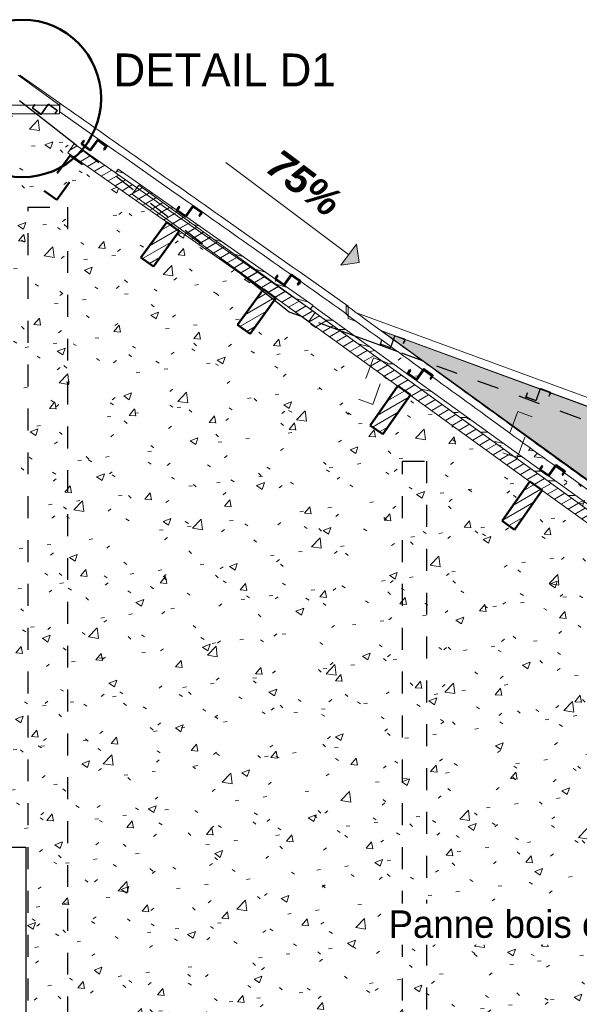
# Model space of a CAD drawing. Header units: metres. Extents: x -9.2 to 8.8, y 2.3 to 9.3.
# Tile 8 of 11: x -0.2 to 2.3, y 4.8 to 9.3. Entities that reach past the tile are written whole.
import ezdxf

# ---------------------------------------------------------------- set-up
doc = ezdxf.new("R2010")
doc.units = ezdxf.units.M
doc.linetypes.add('Tiret', pattern=[0.00635, 0.003175, -0.003175])
for name, color, linetype, lineweight in [('A-ANNO-NOTE', 131, 'Continuous', 9), ('A-DETL', 90, 'Continuous', 18), ('A-DETL-GENF', 92, 'Continuous', 18), ('A-DETL-MEDM', 33, 'Continuous', 50), ('A-ROOF', 132, 'Continuous', 18), ('A-ROOF-PATT', 132, 'Continuous', 18), ('A-WALL', 113, 'Continuous', 25), ('A-WALL-HDLN', 110, 'Tiret', 25), ('A-WALL-PATT', 111, 'Continuous', 25), ('G-ANNO-TEXT', 231, 'Continuous', 9), ('S-BEAM', 12, 'Continuous', 18), ('S-BEAM-HDLN', 1, 'Continuous', 18)]:
    doc.layers.add(name, color=color, linetype=linetype, lineweight=lineweight)
doc.styles.add('Arial_B_I', font='arialbi.ttf', dxfattribs={"height": 0.13})
doc.styles.add('Bodoni MT', font='BOD_R.TTF', dxfattribs={"height": 0.125})
doc.styles.add('Bodoni MT_B_I', font='BOD_BI.TTF', dxfattribs={"height": 0.15})
pattern_1 = [(30, (-0.18499, 4.125), (-0.0175, 0.03031089), [])]
pattern_2 = [(50, (-0.185, 4.125), (0.364365, -0.031877), [0.0381, -0.4191]), (355, (-0.185, 4.125), (-0.070485, 0.382117), [0.03048, -0.33528]), (100.451, (-0.15462, 4.122), (0.293886, 0.35023), [0.03238, -0.35618]), (46.184, (-0.185, 4.227), (0.54216, -0.084084), [0.05715, -0.62865]), (96.636, (-0.1398, 4.22), (0.474805, 0.494854), [0.04857, -0.53427]), (351.184, (-0.185, 4.227), (0.47481, 0.494846), [0.04572, -0.50292]), (21, (-0.1342, 4.201), (0.303226, -0.204528), [0.0381, -0.4191]), (326, (-0.1342, 4.201), (0.123607, 0.368379), [0.03048, -0.33528]), (71.451, (-0.10892, 4.184), (0.426833, 0.163839), [0.03238, -0.35618]), (37.5, (-0.18499, 4.125), (0.0061807, 0.1691082), [0.01676, -0.31445, 0.01676, -0.3236, -0.33655]), (37.5, (-0.18499, 4.125), (0.0061807, 0.1691082), [-0.67158, 0.01676, -0.31979]), (7.5, (-0.18499, 4.125), (0.1336414, 0.200358), [0.01676, -0.17729, 0.01676, -0.30683, -0.12827]), (7.5, (-0.18499, 4.125), (0.1336414, 0.200358), [-0.51765, 0.01676, -0.11151]), (327.5, (-0.29827, 4.125), (0.2711816, -0.0114606), [0.01676, -0.11024, 0.01676, -0.37948, -0.52578]), (327.5, (-0.29827, 4.125), (0.2711816, -0.0114606), [-0.52324, 0.01676, -0.50902]), (317.5, (-0.34907, 4.125), (0.296258, 0.050851), [0.01676, -0.14834, 0.01676, -0.24638, -0.37338]), (317.5, (-0.34907, 4.125), (0.296258, 0.050851), [-0.42824, 0.01676, -0.35662])]
pattern_3 = [(0, (-0.185, 4.125), (0, 0.889), [0.1778, -0.2667, 0.0889, -0.3556]), (0, (0.4373, 4.147), (0, 0.889), [0.1778, -0.7112]), (0, (0.3484, 4.192), (0, 0.889), [0.0889, -0.8001]), (0, (-0.1405, 4.214), (0, 0.889), [0.04445, -0.6223, 0.04445, -0.1778]), (0, (0.1706, 4.258), (0, 0.889), [0.1778, -0.2667, 0.04445, -0.40005]), (0, (-0.0516, 4.281), (0, 0.889), [0.13335, -0.75565]), (0, (0.1706, 4.303), (0, 0.889), [0.2667, -0.6223]), (0, (-0.0961, 4.325), (0, 0.889), [0.1778, -0.7112]), (0, (0.2595, 4.347), (0, 0.889), [0.4445, -0.4445]), (0, (-0.0072, 4.392), (0, 0.889), [0.0889, -0.2667, 0.1778, -0.3556]), (0, (0.6151, 4.414), (0, 0.889), [0.1778, -0.7112]), (0, (0.4373, 4.436), (0, 0.889), [0.0889, -0.8001]), (0, (0.2595, 4.458), (0, 0.889), [0.0889, -0.8001]), (0, (-0.185, 4.481), (0, 0.889), [0.1778, -0.7112]), (0, (0.2595, 4.503), (0, 0.889), [0.1778, -0.7112]), (0, (0.2595, 4.547), (0, 0.889), [0.1778, -0.1778, 0.1778, -0.3556]), (0, (0.0817, 4.592), (0, 0.889), [0.0889, -0.4445, 0.1778, -0.1778]), (0, (0.2595, 4.614), (0, 0.889), [0.2667, -0.6223]), (0, (0.2595, 4.658), (0, 0.889), [0.1778, -0.7112]), (0, (-0.0961, 4.681), (0, 0.889), [0.2667, -0.3556, 0.0889, -0.1778]), (0, (-0.0961, 4.725), (0, 0.889), [0.4445, -0.4445]), (0, (0.4373, 4.747), (0, 0.889), [0.0889, -0.8001]), (0, (0.1706, 4.77), (0, 0.889), [0.1778, -0.7112]), (0, (-0.0072, 4.792), (0, 0.889), [0.0889, -0.3556, 0.0889, -0.3556]), (0, (-0.0961, 4.814), (0, 0.889), [0.0889, -0.2667, 0.1778, -0.3556]), (0, (0.0817, 4.836), (0, 0.889), [0.0889, -0.4445, 0.0889, -0.2667]), (0, (0.2595, 4.858), (0, 0.889), [0.2667, -0.6223]), (0, (-0.0961, 4.903), (0, 0.889), [0.1778, -0.7112]), (0, (0.3484, 4.925), (0, 0.889), [0.0889, -0.8001]), (0, (0.5262, 4.947), (0, 0.889), [0.0889, -0.8001]), (14.036, (0.4373, 4.192), (0.889002, 1e-06), [0.09157, -3.574]), (14.036, (0.5262, 4.392), (0.889002, 1e-06), [0.09157, -3.574]), (14.036, (0.4373, 4.925), (0.889002, 1e-06), [0.09157, -3.574]), (14.036, (0.1706, 4.592), (0.889002, 1e-06), [0.09157, -3.574]), (14.036, (0.3484, 4.725), (0.889002, 1e-06), [0.09157, -3.574]), (14.036, (0.4373, 4.658), (0.889002, 1e-06), [0.09157, -3.574]), (14.036, (-0.0072, 4.814), (0.889002, 1e-06), [0.09157, -3.574]), (14.036, (0.3484, 4.77), (0.889002, 1e-06), [0.09157, -3.574]), (14.036, (0.5262, 4.436), (0.889002, 1e-06), [0.18313, -3.482]), (14.036, (0.4373, 4.503), (0.889002, 1e-06), [0.18313, -3.482]), (14.036, (0.4373, 4.547), (0.889002, 1e-06), [0.18313, -3.482]), (165.964, (0.1706, 4.258), (-0.889002, 1e-06), [0.09157, -0.18313, 0.09157, -3.299]), (165.964, (-0.0072, 4.392), (-0.889002, 1e-06), [0.09157, -3.574]), (165.964, (-0.0072, 4.792), (-0.889002, 1e-06), [0.18313, -3.482]), (194.036, (0.4373, 4.147), (-0.889002, -1e-06), [0.09157, -3.574]), (345.964, (0.6151, 4.147), (0.889002, -1e-06), [0.09157, -3.574]), (345.964, (0.3484, 4.458), (0.889002, -1e-06), [0.09157, -3.574]), (345.964, (0.5262, 4.614), (0.889002, -1e-06), [0.09157, -3.574]), (345.964, (0.1706, 4.681), (0.889002, -1e-06), [0.09157, -3.574]), (345.964, (0.0817, 4.792), (0.889002, -1e-06), [0.09157, -3.574]), (345.964, (0.1706, 4.836), (0.889002, -1e-06), [0.09157, -3.574]), (345.964, (0.1706, 4.681), (0.889002, -1e-06), [0.09157, -3.574]), (345.964, (0.4373, 4.814), (0.889002, -1e-06), [0.36627, -3.299]), (345.964, (-0.0961, 4.214), (0.889002, -1e-06), [0.36627, -3.299]), (345.964, (-0.0072, 4.281), (0.889002, -1e-06), [0.36627, -3.299]), (345.964, (0.0817, 4.325), (0.889002, -1e-06), [0.09157, -0.18313, 0.18313, -3.208]), (345.964, (0.0817, 4.392), (0.889002, -1e-06), [0.18313, -0.18313, 0.18313, -3.116]), (345.964, (-0.0072, 4.481), (0.889002, -1e-06), [0.36627, -3.299]), (345.964, (-0.0961, 4.547), (0.889002, -1e-06), [0.36627, -3.299]), (345.964, (-0.0961, 4.592), (0.889002, -1e-06), [0.36627, -3.299]), (345.964, (0.5262, 4.858), (0.889002, -1e-06), [0.09157, -3.574]), (345.964, (0.6151, 4.947), (0.889002, -1e-06), [0.18313, -3.482]), (345.964, (0.0817, 4.903), (0.889002, -1e-06), [0.18313, -3.482]), (345.964, (-0.0072, 4.125), (0.889002, -1e-06), [0.36627, -3.299]), (345.964, (0.5262, 4.747), (0.889002, -1e-06), [0.2747, -3.391]), (345.964, (0.6151, 4.681), (0.889002, -1e-06), [0.5494, -3.116])]

# ---------------------------------------------------------------- blocks, each defined once
blk = doc.blocks.new('Ossature 1 - Ossature 1-5033209-CCC_')
at = {"layer": 'S-BEAM', "linetype": 'Tiret'}
h = blk.add_hatch(color=256, dxfattribs=at)
h.paths.add_polyline_path([(5.1515, 5.1651), (5.1515, 6.4854), (1.9651, 7.6554), (1.9651, 7.4639), (5.14, 5.1734)])
h.paths.add_polyline_path([(1.9651, 7.4639), (1.9651, 7.6554), (1.4245, 7.8539), (1.7063, 7.6506)])
blk.add_hatch(color=256, dxfattribs=at).paths.add_polyline_path([(5.1513, 5.1651), (5.1515, 5.1651), (5.1398, 5.1734)])
at = {"layer": 'S-BEAM'}
for p, q in [((5.1517, 5.1648), (1.4243, 7.8539)), ((1.4243, 7.8539), (1.4245, 7.8539)), ((5.1517, 6.4854), (1.4245, 7.8539)), ((1.4245, 7.8539), (5.1517, 5.165))]:
    blk.add_line(p, q, dxfattribs=at)
at = {"layer": 'S-BEAM-HDLN', "linetype": 'Tiret'}
for p, q in [((5.1519, 6.4853), (5.1517, 6.4853)), ((5.1519, 5.1648), (5.1519, 6.4853)), ((5.1517, 5.1649), (5.1519, 5.1648)), ((5.1517, 5.1648), (5.1518, 5.1648))]:
    blk.add_line(p, q, dxfattribs=at)
blk = doc.blocks.new('Pente - Pente-5017193-CCC_')
at = {"layer": 'A-ANNO-NOTE'}
blk.add_hatch(color=256, dxfattribs=at).paths.add_polyline_path([(1.2387, 8.1538), (1.3108, 8.2497), (1.3227, 8.1657)])
for p, q in [((0.7152, 8.6224), (1.2747, 8.2018)), ((1.3108, 8.2497), (1.2387, 8.1538)), ((1.3227, 8.1657), (1.3108, 8.2497)), ((1.2387, 8.1538), (1.3227, 8.1657))]:
    blk.add_line(p, q, dxfattribs=at)

msp = doc.modelspace()

# ---------------------------------------------------------------- hatches: boundary and pattern name
at = {"layer": 'A-DETL-GENF'}
h = msp.add_hatch(dxfattribs=at)
h.set_pattern_fill('FP_19', style=0, pattern_type=2)
h.set_pattern_definition(pattern_3)
h.paths.add_polyline_path([(1.1014, 7.9529), (1.1129, 7.9693), (0.2227, 8.5916), (0.2113, 8.5752), (0.3091, 8.5068), (0.3171, 8.5179), (1.0357, 7.9988)])
h = msp.add_hatch(dxfattribs=at)
h.set_pattern_fill('FP_19', style=0, pattern_type=2)
h.set_pattern_definition(pattern_3)
h.paths.add_polyline_path([(7.099, 3.6197), (7.1107, 3.6359), (2.0502, 7.2908), (2.0441, 7.2741), (2.0343, 7.2776), (7.0819, 3.632)])
h.paths.add_polyline_path([(1.9839, 7.314), (1.991, 7.3335), (1.1116, 7.9687), (1.1006, 7.9534), (1.1224, 7.9383), (1.1214, 7.9369), (1.4261, 7.7169), (1.4535, 7.7069), (1.4535, 7.7062), (1.4509, 7.699), (1.9783, 7.3181)])
at = {"layer": 'A-ROOF-PATT'}
h = msp.add_hatch(color=256, dxfattribs=at)
h.paths.add_polyline_path([(1.264, 7.9304), (1.264, 7.9328), (1.0536, 8.0807), (1.0536, 8.0793), (1.2132, 7.9664)])
h.paths.add_polyline_path([(1.0124, 8.1084), (1.0133, 8.1096), (0.3933, 8.5459), (0.1029, 8.7493), (0.2971, 8.6124), (0.6882, 8.3369), (0.9301, 8.1664), (1.0119, 8.1087)])
h = msp.add_hatch(color=256, dxfattribs=at)
h.paths.add_polyline_path([(2.0084, 7.6409), (1.4216, 7.8556), (1.4245, 7.8539), (1.6021, 7.7887), (1.9651, 7.6567)])
h.paths.add_polyline_path([(1.3146, 7.8933), (1.3103, 7.8963), (1.273, 7.9094), (1.273, 7.9084), (1.2788, 7.9063)])
msp.add_hatch(color=256, dxfattribs=at).paths.add_polyline_path([(7.5753, 3.3884), (7.5753, 3.39), (5.6734, 4.7701), (5.6734, 4.7694), (5.1517, 5.148), (5.1511, 5.1492), (2.0701, 7.3843), (5.2354, 5.0865), (7.4894, 3.4506)])
at = {"layer": 'A-WALL-PATT', "lineweight": 18}
h = msp.add_hatch(dxfattribs=at)
h.set_pattern_fill('FP_3', color=256, style=0, pattern_type=2)
h.set_pattern_definition(pattern_2)
h.paths.add_polyline_path([(3.784, 6.1), (3.3819, 6.3919), (3.376, 6.3835), (3.3743, 6.3847), (3.3803, 6.3931), (3.3422, 6.4207), (3.3152, 6.3821), (3.3123, 6.3806), (3.3096, 6.3811), (3.2744, 6.4058), (3.2728, 6.4087), (3.2734, 6.4114), (3.2826, 6.4245), (3.2842, 6.4233), (3.2751, 6.4102), (3.2751, 6.4082), (3.2756, 6.4074), (3.3108, 6.3828), (3.3128, 6.3828), (3.3136, 6.3833), (3.3406, 6.4219), (2.8193, 6.8003), (2.8127, 6.7908), (2.8111, 6.792), (2.8177, 6.8015), (2.7797, 6.8291), (2.7519, 6.7894), (2.749, 6.7879), (2.7464, 6.7885), (2.7111, 6.8131), (2.7096, 6.8161), (2.7101, 6.8187), (2.7193, 6.8318), (2.721, 6.8307), (2.7118, 6.8176), (2.7118, 6.8155), (2.7123, 6.8148), (2.7475, 6.7901), (2.7495, 6.7901), (2.7503, 6.7906), (2.7781, 6.8303), (2.2582, 7.2071), (2.2511, 7.197), (2.2495, 7.1982), (2.2569, 7.2087), (2.2188, 7.2363), (2.1904, 7.1957), (2.1874, 7.1941), (2.1848, 7.1947), (2.1496, 7.2193), (2.148, 7.2223), (2.1486, 7.2249), (2.1578, 7.238), (2.1594, 7.2369), (2.1502, 7.2238), (2.1502, 7.2218), (2.1507, 7.221), (2.1859, 7.1963), (2.1879, 7.1963), (2.1887, 7.1968), (2.2172, 7.2375), (1.6553, 7.6449), (1.6482, 7.6349), (1.6466, 7.636), (1.654, 7.6466), (1.616, 7.6743), (1.5874, 7.6335), (1.5845, 7.6319), (1.5819, 7.6325), (1.5466, 7.6572), (1.5451, 7.6601), (1.5457, 7.6627), (1.5548, 7.6758), (1.5565, 7.6747), (1.5473, 7.6616), (1.5473, 7.6596), (1.5478, 7.6588), (1.583, 7.6341), (1.585, 7.6341), (1.5858, 7.6346), (1.6144, 7.6754), (1.5002, 7.7584), (1.2334, 7.8561), (3.6648, 6.1)])
h.paths.add_polyline_path([(-1.0952, 6.1), (3.5794, 6.1), (2.1578, 7.1268), (2.0321, 6.9472), (1.9747, 6.9874), (2.1009, 7.1676), (2.1013, 7.1676), (1.5562, 7.5613), (1.4311, 7.3826), (1.3738, 7.4228), (1.4994, 7.6023), (1.0602, 7.9195), (1.0041, 7.94), (0.9361, 7.9932), (0.8249, 7.8402), (0.7683, 7.8813), (0.7683, 7.8822), (0.8805, 8.0367), (0.7575, 8.1323), (-0.0063, 8.6663), (0.0224, 8.7073), (0.0233, 8.7073), (-0.1511, 8.8437), (-0.2985, 8.8436), (-0.3523, 8.8009), (-1.3454, 7.9919), (-0.3516, 8.7778), (-0.3205, 8.7386), (-0.8955, 8.2833), (-0.777, 8.1226), (-0.8333, 8.0809), (-0.951, 8.24), (-1.3437, 7.9295), (-1.2245, 7.7714), (-1.2245, 7.7703), (-1.2804, 7.7281), (-1.3991, 7.8856), (-1.4691, 7.8296), (-1.4691, 6.1)])
h.paths.add_polyline_path([(3.8554, 6.1), (1.6149, 7.7164), (1.612, 7.7175), (3.8409, 6.1)])
h.paths.add_polyline_path([(3.1552, 6.1335), (3.0978, 6.1736), (3.224, 6.3538), (3.2814, 6.3137)])
h.paths.add_polyline_path([(2.5916, 6.5418), (2.5343, 6.5819), (2.6604, 6.7622), (2.7178, 6.722), (2.6662, 6.6484)])
h.paths.add_polyline_path([(0.3839, 8.1469), (0.3273, 8.1887), (0.4449, 8.3505), (0.5015, 8.3087), (0.3844, 8.1475)])
h = msp.add_hatch(dxfattribs=at)
h.set_pattern_fill('FP_3', color=256, style=0, pattern_type=2)
h.set_pattern_definition(pattern_2)
h.paths.add_polyline_path([(-0.1975, 3.4), (2.4522, 3.4), (2.4522, 6.1), (-1.4335, 6.1), (-1.4335, 3.4), (-1.3975, 3.4), (-1.3975, 5.5), (-0.1975, 5.5)])
h.paths.add_polyline_path([(2.5622, 3.4), (5.1511, 3.4), (5.1511, 4.9648), (4.978, 5.0899), (4.8521, 4.9101), (4.7948, 4.9502), (4.921, 5.1304), (4.9218, 5.1304), (4.4073, 5.5021), (4.2814, 5.3223), (4.2241, 5.3624), (4.3502, 5.5426), (4.3511, 5.5426), (3.8495, 5.9049), (3.7237, 5.7251), (3.6663, 5.7652), (3.7925, 5.9455), (3.7934, 5.9455), (3.5794, 6.1), (2.5622, 6.1), (2.5622, 3.5498)])
h.paths.add_polyline_path([(5.1511, 5.0265), (5.1511, 5.1077), (5.0764, 5.162), (5.0733, 5.1576), (5.0717, 5.1588), (5.0748, 5.1631), (5.0367, 5.1907), (5.0126, 5.1562), (5.0096, 5.1547), (5.007, 5.1552), (4.9717, 5.1801), (4.9702, 5.1828), (4.9708, 5.1855), (4.98, 5.1986), (4.9816, 5.1974), (4.9724, 5.1843), (4.9724, 5.1823), (4.9729, 5.1815), (5.0081, 5.1569), (5.0101, 5.1569), (5.0109, 5.1574), (5.0351, 5.1919), (4.5082, 5.5744), (4.5042, 5.5687), (4.5025, 5.5698), (4.5066, 5.5756), (4.4685, 5.6032), (4.4434, 5.5673), (4.4405, 5.5657), (4.4378, 5.5663), (4.4026, 5.591), (4.401, 5.5939), (4.4016, 5.5965), (4.4108, 5.6097), (4.4124, 5.6085), (4.4033, 5.5954), (4.4033, 5.5934), (4.4037, 5.5926), (4.439, 5.5679), (4.441, 5.5679), (4.4418, 5.5684), (4.4669, 5.6043), (3.9501, 5.9795), (3.9451, 5.9724), (3.9435, 5.9736), (3.9485, 5.9807), (3.9104, 6.0083), (3.8844, 5.9711), (3.8814, 5.9695), (3.8788, 5.9701), (3.8436, 5.9947), (3.842, 5.9977), (3.8426, 6.0003), (3.8518, 6.0134), (3.8534, 6.0123), (3.8442, 5.9992), (3.8442, 5.9971), (3.8447, 5.9964), (3.8799, 5.9717), (3.8819, 5.9717), (3.8827, 5.9722), (3.9088, 6.0094), (3.784, 6.1), (3.6648, 6.1), (5.0825, 5.0761)])
h.paths.add_polyline_path([(5.1511, 5.1492), (5.1511, 5.1652), (3.8554, 6.1), (3.8409, 6.1), (5.1296, 5.1648)])
at = {"layer": 'S-BEAM'}
h = msp.add_hatch(dxfattribs=at)
h.set_pattern_fill('FP_9', color=55, style=0, pattern_type=2)
h.set_pattern_definition(pattern_1)
h.paths.add_polyline_path([(1.0937, 7.8973), (1.1224, 7.9383), (0.0224, 8.7073), (-0.0063, 8.6663), (0.8852, 8.0431), (0.8859, 8.044), (0.9428, 8.0028), (1.0764, 7.9094)])
h = msp.add_hatch(dxfattribs=at)
h.set_pattern_fill('FP_9', color=55, style=0, pattern_type=2)
h.set_pattern_definition(pattern_1)
h.paths.add_polyline_path([(7.1053, 3.5535), (7.1053, 3.6152), (7.039, 3.6626), (7.0363, 3.6632), (7.0011, 3.6879), (6.9995, 3.6908), (6.9995, 3.6916), (5.6734, 4.6493), (5.6734, 4.5876), (7.0819, 3.5704)])
h.paths.add_polyline_path([(5.1515, 4.9646), (5.1515, 5.0262), (0.3171, 8.5179), (0.2878, 8.4773), (1.4994, 7.6023), (1.5, 7.603), (1.5573, 7.5629), (1.5562, 7.5613), (2.1125, 7.1595), (2.1583, 7.1274), (2.1583, 7.1264), (5.0869, 5.0112)])
h = msp.add_hatch(dxfattribs=at)
h.set_pattern_fill('FP_9', color=55, style=0, pattern_type=2)
h.set_pattern_definition(pattern_1)
h.paths.add_polyline_path([(0.3839, 8.1476), (0.5015, 8.3094), (0.4449, 8.3505), (0.3273, 8.1887)])
h = msp.add_hatch(dxfattribs=at)
h.set_pattern_fill('FP_10', color=55, style=0, pattern_type=2)
h.set_pattern_definition([(324.071, (1.924, 7.028), (0.0142638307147, -0.010225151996), [])])
h.paths.add_polyline_path([(0.3839, 8.1469), (0.3839, 8.1476), (0.3831, 8.1475)])
h = msp.add_hatch(dxfattribs=at)
h.set_pattern_fill('FP_9', color=55, style=0, pattern_type=2)
h.set_pattern_definition(pattern_1)
h.paths.add_polyline_path([(0.8249, 7.8411), (0.9425, 8.0029), (0.8859, 8.044), (0.7683, 7.8822)])
h = msp.add_hatch(dxfattribs=at)
h.set_pattern_fill('FP_11', color=55, style=0, pattern_type=2)
h.set_pattern_definition([(54.068, (-1.291, 4.929), (0.0101518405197, 0.0141440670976), [])])
h.paths.add_polyline_path([(0.8249, 7.8402), (0.9361, 7.9932), (0.9368, 7.9926), (0.9425, 8.0004), (0.9425, 8.0029), (0.8249, 7.8411)])
h = msp.add_hatch(dxfattribs=at)
h.set_pattern_fill('FP_12', color=55, style=0, pattern_type=2)
h.set_pattern_definition([(324.095, (1.931, 7.037), (0.014293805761, -0.010200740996), [])])
h.paths.add_polyline_path([(0.8249, 7.8402), (0.8249, 7.8411), (0.7683, 7.8822), (0.7683, 7.8813), (0.824, 7.8408)])
h = msp.add_hatch(dxfattribs=at)
h.set_pattern_fill('FP_9', color=55, style=0, pattern_type=2)
h.set_pattern_definition(pattern_1)
h.paths.add_polyline_path([(1.4311, 7.3826), (1.5573, 7.5629), (1.5, 7.603), (1.3738, 7.4228)])
h = msp.add_hatch(dxfattribs=at)
h.set_pattern_fill('FP_9', color=55, style=0, pattern_type=2)
h.set_pattern_definition(pattern_1)
h.paths.add_polyline_path([(2.0321, 6.9472), (2.1583, 7.1274), (2.1009, 7.1676), (1.9747, 6.9874)])

# ---------------------------------------------------------------- linework, layer by layer
at = {"layer": 'A-DETL'}
for p, q in [((0.2227, 8.5916), (0.2113, 8.5752)), ((1.1129, 7.9693), (0.2227, 8.5916)), ((0.2113, 8.5752), (1.1014, 7.9529)), ((1.1116, 7.9687), (1.0999, 7.9525)), ((1.0999, 7.9525), (7.099, 3.6197)), ((1.1014, 7.9529), (1.1129, 7.9693)), ((7.1107, 3.6359), (1.1116, 7.9687))]:
    msp.add_line(p, q, dxfattribs=at)
at = {"layer": 'A-DETL-MEDM'}
msp.add_circle((-0.2135, 8.914), 0.3591, dxfattribs=at)
at = {"layer": 'A-ROOF'}
for p, q in [((-0.2325, 9.02), (-0.0446, 8.8836)), ((-0.2255, 9.015), (-0.2255, 9.02)), ((-0.0436, 8.8925), (-0.2255, 9.02)), ((-0.0436, 8.8925), (-0.0436, 8.8525)), ((-0.0446, 8.8836), (-0.4214, 8.8841)), ((-0.0446, 8.8436), (-0.0446, 8.8836)), ((-0.0446, 8.8533), (-0.0436, 8.8525)), ((-0.4214, 8.8441), (-0.0446, 8.8436)), ((1.264, 7.97), (1.264, 7.93)), ((1.273, 7.9264), (1.273, 7.9664)), ((1.273, 7.91), (1.273, 7.9234)), ((1.273, 7.91), (1.3102, 7.8964)), ((5.8639, 6.27), (1.3105, 7.9363)), ((1.4214, 7.8557), (5.8486, 6.2356))]:
    msp.add_line(p, q, dxfattribs=at)
for points, knots in [([(1.273, 7.9664), (1.0782, 8.1039), (0.6396, 8.413), (0.2005, 8.7214), (-0.0436, 8.8925)], [0, 0, 0, 0, 0.444444, 1, 1, 1, 1]), ([(-0.0436, 8.8525), (0.1517, 8.7156), (0.5908, 8.4073), (1.0295, 8.0983), (1.273, 7.9264)], [0, 0, 0, 0, 0.444444, 1, 1, 1, 1]), ([(7.5753, 3.3884), (7.3415, 3.558), (6.8739, 3.8973), (5.9389, 4.576), (4.77, 5.4243), (3.6012, 6.2727), (2.6662, 6.9515), (1.965, 7.4606), (1.4977, 7.8002), (1.264, 7.97)], [0, 0, 0, 0, 0.111111, 0.222222, 0.444444, 0.666667, 0.777778, 0.888889, 1, 1, 1, 1])]:
    msp.add_open_spline(points, degree=3, knots=knots, dxfattribs=at)
msp.add_open_spline([(1.264, 7.93), (1.4977, 7.7602), (1.965, 7.4206), (2.6662, 6.9115), (3.3675, 6.4024), (4.0687, 5.8933), (4.77, 5.3843), (5.4713, 4.8753), (6.1726, 4.3663), (6.8739, 3.8573), (7.3415, 3.518), (7.5753, 3.3484)], degree=3, dxfattribs=at)
at = {"layer": 'A-WALL'}
for p, q in [((0.0312, 8.7011), (-0.1511, 8.8437)), ((0.8805, 8.0367), (0.7648, 8.1272)), ((1.0041, 7.94), (0.9357, 7.9935)), ((1.0602, 7.9195), (1.0041, 7.94)), ((1.5002, 7.7584), (1.2334, 7.8561)), ((1.6149, 7.7164), (1.612, 7.7175)), ((-1.3975, 5.5), (-0.1975, 5.5)), ((-0.1975, 5.5), (-0.1975, 3.4))]:
    msp.add_line(p, q, dxfattribs=at)
at = {"layer": 'A-WALL-HDLN'}
for p, q in [((-0.1511, 8.8438), (-0.2269, 8.9031)), ((0.7648, 8.1273), (0.0313, 8.7011)), ((-0.1887, 8.4182), (-0.0078, 8.4182)), ((-0.1878, 3.4), (-0.1878, 8.4182)), ((-0.0087, 8.4182), (-0.0078, 8.4182)), ((-0.0078, 8.4182), (-0.0078, 3.4)), ((0.9357, 7.9936), (0.8806, 8.0367)), ((1.2333, 7.8561), (1.0602, 7.9195)), ((1.6119, 7.7175), (1.5002, 7.7584)), ((5.1511, 6.4219), (1.6149, 7.7164)), ((1.5204, 3.4), (1.5204, 7.26)), ((1.5204, 7.26), (1.6304, 7.26)), ((1.6304, 7.26), (1.6304, 3.4))]:
    msp.add_line(p, q, dxfattribs=at)
at = {"layer": 'S-BEAM'}
for p, q in [((-0.1681, 8.8707), (-0.1681, 8.8687)), ((-0.0551, 8.8567), (-0.0551, 8.8587)), ((-0.1337, 8.8437), (-0.1316, 8.8422)), ((-0.126, 8.843), (-0.1255, 8.8437)), ((-0.0652, 8.8432), (-0.0652, 8.8434)), ((-0.0063, 8.6663), (0.0224, 8.7073)), ((-0.0063, 8.6663), (0.8852, 8.0431)), ((0.0224, 8.7073), (1.1224, 7.9383)), ((0.2878, 8.4773), (0.3171, 8.5179)), ((0.3171, 8.5179), (5.1517, 5.0261)), ((0.2878, 8.4773), (1.4994, 7.6023)), ((0.4915, 8.4054), (0.4915, 8.3969)), ((0.5033, 8.4179), (0.5033, 8.4195)), ((0.5927, 8.3777), (0.5927, 8.3792)), ((0.5944, 8.3765), (0.5944, 8.3781)), ((0.6045, 8.3849), (0.6045, 8.3934)), ((0.5015, 8.3094), (0.5015, 8.3087)), ((0.3273, 8.188), (0.3273, 8.1887)), ((0.3839, 8.1469), (0.3839, 8.1476)), ((0.9407, 8.092), (0.9407, 8.0795)), ((0.9525, 8.1037), (0.9525, 8.1062)), ((1.0419, 8.0653), (1.0419, 8.0659)), ((1.0435, 8.0623), (1.0435, 8.0647)), ((1.0537, 8.0675), (1.0537, 8.08)), ((0.9409, 8.0041), (1.0937, 7.8973)), ((0.9425, 8.0029), (0.9425, 8.0004)), ((1.1224, 7.9383), (1.0937, 7.8973)), ((0.8249, 7.8402), (0.8249, 7.8411)), ((1.4783, 7.8151), (1.478, 7.8145)), ((1.4797, 7.8133), (1.48, 7.8139)), ((1.5317, 7.8059), (1.5317, 7.8134)), ((1.4194, 7.796), (1.4194, 7.7885)), ((1.4251, 7.8124), (1.4197, 7.7974)), ((1.4216, 7.7967), (1.427, 7.8116)), ((1.4221, 7.7922), (1.4412, 7.7853)), ((1.4632, 7.7794), (1.4227, 7.7941)), ((1.4264, 7.812), (1.4251, 7.8124)), ((1.4665, 7.7829), (1.4657, 7.7806)), ((1.4676, 7.7799), (1.4682, 7.7816)), ((1.5562, 7.5613), (2.1097, 7.1615)), ((2.0835, 7.5547), (2.0835, 7.5477)), ((2.1958, 7.5651), (2.1958, 7.5721)), ((2.1578, 7.1268), (3.8184, 5.9274))]:
    msp.add_line(p, q, dxfattribs=at)
at = {"layer": 'S-BEAM', "lineweight": 50}
for p, q in [((0.067, 8.7226), (0.0576, 8.7096)), ((0.0592, 8.7084), (0.0686, 8.7214)), ((0.0686, 8.7214), (0.067, 8.7226)), ((0.0686, 8.7212), (0.0686, 8.7214)), ((0.1278, 8.7229), (0.0973, 8.6808)), ((0.1682, 8.6985), (0.1334, 8.7238)), ((0.0569, 8.7073), (0.0569, 8.7053)), ((0.0585, 8.704), (0.0789, 8.6892)), ((0.0945, 8.6804), (0.0597, 8.7056)), ((0.1675, 8.6941), (0.1581, 8.6811)), ((0.1581, 8.6811), (0.1597, 8.68)), ((0.1597, 8.6798), (0.1597, 8.68)), ((0.1654, 8.6879), (0.1691, 8.6929)), ((0.1698, 8.6933), (0.1698, 8.6953)), ((0.5017, 8.4207), (0.4923, 8.4077)), ((0.4932, 8.4021), (0.528, 8.3769)), ((0.4939, 8.4065), (0.5033, 8.4195)), ((0.5291, 8.3785), (0.4944, 8.4037)), ((0.5033, 8.4195), (0.5017, 8.4207)), ((0.5625, 8.421), (0.5319, 8.3789)), ((0.5336, 8.3777), (0.5641, 8.4198)), ((0.5669, 8.4202), (0.6017, 8.395)), ((0.6029, 8.3966), (0.5681, 8.4219)), ((0.6021, 8.3922), (0.5927, 8.3792)), ((0.5927, 8.3792), (0.5944, 8.3781)), ((0.5944, 8.3781), (0.6038, 8.391)), ((0.4449, 8.3505), (0.3273, 8.1887)), ((0.3839, 8.1476), (0.5015, 8.3094)), ((0.5015, 8.3094), (0.4449, 8.3505)), ((0.3273, 8.1887), (0.3839, 8.1476)), ((0.9509, 8.1073), (0.9415, 8.0944)), ((0.9423, 8.0888), (0.9771, 8.0635)), ((0.9431, 8.0932), (0.9525, 8.1062)), ((0.9783, 8.0651), (0.9435, 8.0904)), ((0.9525, 8.1062), (0.9509, 8.1073)), ((1.0117, 8.1077), (0.9811, 8.0656)), ((0.9827, 8.0644), (1.0133, 8.1065)), ((1.0161, 8.1069), (1.0509, 8.0817)), ((1.052, 8.0833), (1.0172, 8.1085)), ((0.8859, 8.044), (0.7683, 7.8822)), ((0.9425, 8.0029), (0.8859, 8.044)), ((1.0513, 8.0789), (1.0419, 8.0659)), ((1.0419, 8.0659), (1.0435, 8.0647)), ((1.0435, 8.0647), (1.0529, 8.0777)), ((0.8249, 7.8411), (0.9425, 8.0029)), ((0.7683, 7.8822), (0.8249, 7.8411)), ((1.5548, 7.6758), (1.5457, 7.6627)), ((1.5466, 7.6572), (1.5819, 7.6325)), ((1.5473, 7.6616), (1.5565, 7.6747)), ((1.583, 7.6341), (1.5478, 7.6588)), ((1.5565, 7.6747), (1.5548, 7.6758)), ((1.6156, 7.6772), (1.5858, 7.6346)), ((1.5874, 7.6335), (1.6173, 7.6761)), ((1.6201, 7.6766), (1.6553, 7.6519)), ((1.6564, 7.6535), (1.6212, 7.6782)), ((1.6558, 7.6491), (1.6466, 7.636)), ((1.6466, 7.636), (1.6482, 7.6349)), ((1.6482, 7.6349), (1.6574, 7.648)), ((1.5, 7.603), (1.3738, 7.4228)), ((1.5573, 7.5629), (1.5, 7.603)), ((1.4311, 7.3826), (1.5573, 7.5629)), ((1.3738, 7.4228), (1.4311, 7.3826)), ((2.1578, 7.238), (2.1486, 7.2249)), ((2.1502, 7.2238), (2.1594, 7.2369)), ((2.1594, 7.2369), (2.1578, 7.238)), ((2.2185, 7.2394), (2.1887, 7.1968)), ((2.1904, 7.1957), (2.2202, 7.2383)), ((2.223, 7.2387), (2.2582, 7.2141)), ((2.2593, 7.2157), (2.2241, 7.2404)), ((2.1496, 7.2193), (2.1848, 7.1947)), ((2.1859, 7.1963), (2.1507, 7.221)), ((2.2587, 7.2113), (2.2495, 7.1982)), ((2.2495, 7.1982), (2.2511, 7.197)), ((2.2511, 7.197), (2.2603, 7.2101)), ((2.1009, 7.1676), (1.9747, 6.9874)), ((2.1583, 7.1274), (2.1009, 7.1676)), ((2.0321, 6.9472), (2.1583, 7.1274)), ((1.9747, 6.9874), (2.0321, 6.9472))]:
    msp.add_line(p, q, dxfattribs=at)
at = {"layer": 'S-BEAM', "lineweight": 50, "flags": 128}
for points in [[(0.4923, 8.4077), (0.4916, 8.4063), (0.4916, 8.4047), (0.4921, 8.4033), (0.4932, 8.4021)], [(0.4944, 8.4037), (0.4938, 8.4043), (0.4936, 8.405), (0.4936, 8.4058), (0.4939, 8.4065)], [(0.5681, 8.4219), (0.5667, 8.4225), (0.5651, 8.4226), (0.5636, 8.422), (0.5625, 8.421)], [(0.5641, 8.4198), (0.5647, 8.4203), (0.5654, 8.4206), (0.5662, 8.4206), (0.5669, 8.4202)], [(0.528, 8.3769), (0.5294, 8.3762), (0.5309, 8.3761), (0.5324, 8.3767), (0.5336, 8.3777)], [(0.5319, 8.3789), (0.5314, 8.3784), (0.5306, 8.3781), (0.5299, 8.3781), (0.5291, 8.3785)], [(0.6017, 8.395), (0.6022, 8.3944), (0.6025, 8.3937), (0.6025, 8.3929), (0.6021, 8.3922)], [(0.6038, 8.391), (0.6044, 8.3924), (0.6045, 8.394), (0.6039, 8.3954), (0.6029, 8.3966)], [(0.9415, 8.0944), (0.9408, 8.093), (0.9407, 8.0914), (0.9413, 8.09), (0.9423, 8.0888)], [(0.9435, 8.0904), (0.943, 8.091), (0.9427, 8.0917), (0.9427, 8.0925), (0.9431, 8.0932)], [(1.0172, 8.1085), (1.0158, 8.1092), (1.0143, 8.1093), (1.0128, 8.1087), (1.0117, 8.1077)], [(1.0133, 8.1065), (1.0138, 8.107), (1.0146, 8.1073), (1.0154, 8.1073), (1.0161, 8.1069)], [(1.0529, 8.0777), (1.0536, 8.0791), (1.0536, 8.0807), (1.0531, 8.0821), (1.052, 8.0833)], [(0.9771, 8.0635), (0.9785, 8.0629), (0.9801, 8.0628), (0.9816, 8.0634), (0.9827, 8.0644)], [(0.9811, 8.0656), (0.9805, 8.0651), (0.9798, 8.0648), (0.979, 8.0648), (0.9783, 8.0651)], [(1.0509, 8.0817), (1.0514, 8.0811), (1.0517, 8.0803), (1.0516, 8.0796), (1.0513, 8.0789)]]:
    msp.add_lwpolyline(points, dxfattribs=at)
at = {"layer": 'S-BEAM', "lineweight": 50}
for centre, radius, start, end in [((1.6189, 7.6749), 0.004, 55, 145), ((1.5489, 7.6604), 0.004, 145, 235), ((1.5489, 7.6604), 0.002, 145, 235), ((1.5842, 7.6358), 0.004, 235, 325), ((1.5842, 7.6358), 0.002, 235, 325), ((1.6189, 7.6749), 0.002, 55, 145), ((1.6541, 7.6503), 0.002, 325, 55), ((1.6541, 7.6503), 0.004, 325, 55), ((2.2218, 7.2371), 0.004, 55, 145), ((2.2218, 7.2371), 0.002, 55, 145), ((2.1519, 7.2226), 0.004, 145, 235), ((2.1519, 7.2226), 0.002, 145, 235), ((2.1871, 7.198), 0.004, 235, 325), ((2.1871, 7.198), 0.002, 235, 325), ((2.257, 7.2124), 0.002, 325, 55), ((2.257, 7.2124), 0.004, 325, 55)]:
    msp.add_arc(centre, radius, start, end, dxfattribs=at)
at = {"layer": 'S-BEAM'}
for centre, major_axis, ratio, start_param, end_param in [((-0.1293, 8.8454), (0.004, 0), 1, 4.08407, 5.654867), ((-0.1293, 8.8454), (0.002, 0), 1, 4.235157, 5.131268), ((1.4234, 7.796), (0.004, 0), 0.999996, 2.792527, 4.363323), ((1.4234, 7.796), (0.002, 0), 0.999996, 2.792527, 4.363323), ((1.4638, 7.7813), (0.002, 0), 0.999996, 4.363323, 5.934119), ((1.4638, 7.7813), (0.004, 0), 0.999996, 4.88694, 5.934119), ((2.1514, 7.5868), (0.004, 0), 0.999997, 2.344506, 2.729365), ((2.1514, 7.5868), (0.002, 0), 0.999997, 1.798718, 2.669168), ((2.1918, 7.5721), (0.002, 0), 0.999997, 5.985559, 6.871579), ((2.1918, 7.5721), (0.004, 0), 0.999997, 5.958418, 6.283185)]:
    msp.add_ellipse(centre, major_axis=major_axis, ratio=ratio, start_param=start_param, end_param=end_param, dxfattribs=at)
at = {"layer": 'S-BEAM', "lineweight": 50}
for centre, major_axis, start_param, end_param in [((0.1311, 8.7205), (0.004, 0), 0.942478, 2.513274), ((0.1311, 8.7205), (0.002, 0), 0.942478, 2.513274), ((0.0609, 8.7073), (0.004, 0), 2.513274, 4.08407), ((0.0609, 8.7073), (0.002, 0), 2.513274, 4.08407), ((0.0956, 8.682), (0.004, 0), 4.084071, 5.654867), ((0.0956, 8.682), (0.002, 0), 4.08407, 5.654867), ((0.1658, 8.6953), (0.002, 0), 5.654867, 7.225663), ((0.1658, 8.6953), (0.004, 0), 5.654897, 7.225663)]:
    msp.add_ellipse(centre, major_axis=major_axis, ratio=1, start_param=start_param, end_param=end_param, dxfattribs=at)
at = {"layer": 'S-BEAM-HDLN', "linetype": 'Tiret'}
for p, q in [((-0.1579, 8.886), (-0.1673, 8.873)), ((-0.1664, 8.8674), (-0.1338, 8.8438)), ((-0.1657, 8.8718), (-0.1563, 8.8848)), ((-0.1304, 8.8438), (-0.1652, 8.869)), ((-0.1563, 8.8848), (-0.1579, 8.886)), ((-0.0971, 8.8863), (-0.1276, 8.8442)), ((-0.1255, 8.8438), (-0.0955, 8.8851)), ((-0.0927, 8.8856), (-0.0901, 8.8837)), ((-0.0867, 8.8837), (-0.0915, 8.8872)), ((-0.09, 8.8836), (-0.0579, 8.8603)), ((-0.0567, 8.8619), (-0.0866, 8.8836)), ((-0.0574, 8.8575), (-0.0668, 8.8445)), ((-0.0652, 8.8434), (-0.0558, 8.8563)), ((-0.0668, 8.8445), (-0.0657, 8.8437)), ((-0.0655, 8.8436), (-0.0652, 8.8434)), ((0.5015, 8.3087), (0.5015, 8.3075)), ((0.3273, 8.1868), (0.3273, 8.188)), ((0.3839, 8.1457), (0.3839, 8.1469)), ((0.8852, 8.0431), (0.9365, 8.0072)), ((1.0419, 8.0635), (1.0419, 8.0653)), ((0.7683, 7.8798), (0.7683, 7.8822)), ((0.8249, 7.8386), (0.8249, 7.8402)), ((1.478, 7.8144), (1.4666, 7.7829)), ((1.4682, 7.7817), (1.4797, 7.8132)), ((1.4835, 7.8295), (1.4783, 7.8152)), ((1.48, 7.8139), (1.4854, 7.8288)), ((1.4879, 7.83), (1.5284, 7.8153)), ((1.529, 7.8172), (1.4886, 7.8319)), ((1.4194, 7.7885), (1.4194, 7.7871)), ((1.427, 7.8117), (1.4267, 7.8118)), ((1.427, 7.8116), (1.427, 7.8117)), ((1.427, 7.8116), (1.427, 7.8117)), ((1.427, 7.8111), (1.427, 7.8115)), ((1.4413, 7.7853), (1.4625, 7.7775)), ((1.5295, 7.8127), (1.5241, 7.7977)), ((1.5241, 7.7977), (1.526, 7.797)), ((1.5241, 7.797), (1.5241, 7.7977)), ((1.526, 7.797), (1.5314, 7.812)), ((1.526, 7.7963), (1.526, 7.797)), ((1.5317, 7.8045), (1.5317, 7.8059)), ((1.3877, 7.7308), (1.3193, 7.5429)), ((1.4259, 7.7169), (1.3877, 7.7308)), ((1.3851, 7.519), (1.4535, 7.7069)), ((1.4535, 7.7069), (1.4263, 7.7168)), ((1.4535, 7.7068), (1.4535, 7.7062)), ((1.4995, 7.6022), (1.5561, 7.5613)), ((2.152, 7.5886), (2.1925, 7.5739)), ((2.1931, 7.5758), (2.1527, 7.5905)), ((2.0835, 7.5477), (2.0835, 7.5463)), ((2.0892, 7.5711), (2.0838, 7.556)), ((2.0857, 7.5553), (2.0911, 7.5704)), ((2.0862, 7.5509), (2.1266, 7.5362)), ((2.1273, 7.5381), (2.0868, 7.5528)), ((2.0911, 7.5704), (2.0892, 7.5711)), ((2.0911, 7.5697), (2.0911, 7.5704)), ((2.1476, 7.5881), (2.1298, 7.5393)), ((2.1317, 7.5386), (2.1495, 7.5874)), ((2.1936, 7.5714), (2.1882, 7.5563)), ((2.1882, 7.5563), (2.1901, 7.5557)), ((2.1882, 7.5557), (2.1882, 7.5563)), ((2.1901, 7.5557), (2.1955, 7.5707)), ((2.1901, 7.555), (2.1901, 7.5557)), ((2.1958, 7.5637), (2.1958, 7.5651)), ((1.3193, 7.5429), (1.3851, 7.519)), ((1.3193, 7.5422), (1.3193, 7.5429)), ((1.3851, 7.5183), (1.3851, 7.519)), ((2.0467, 7.4865), (1.9783, 7.2986)), ((2.0441, 7.2746), (2.1125, 7.4626)), ((2.1125, 7.4626), (2.0467, 7.4865)), ((2.1125, 7.4624), (2.1125, 7.462)), ((1.9783, 7.2986), (2.0325, 7.2789)), ((2.0328, 7.2787), (2.0441, 7.2746)), ((2.0441, 7.2741), (2.0441, 7.2746)), ((2.1152, 7.1575), (2.1577, 7.1268))]:
    msp.add_line(p, q, dxfattribs=at)
at = {"layer": 'S-BEAM-HDLN', "linetype": 'Tiret', "lineweight": 50}
for p, q in [((0.0989, 8.6796), (0.1294, 8.7217)), ((0.1322, 8.7221), (0.167, 8.6969)), ((0.079, 8.6892), (0.0933, 8.6788)), ((0.1597, 8.68), (0.1654, 8.6878)), ((0.0037, 8.6542), (-0.1138, 8.4924)), ((0.0604, 8.6131), (0.0037, 8.6542)), ((-0.0572, 8.4513), (0.0604, 8.6131)), ((-0.1138, 8.4924), (-0.0572, 8.4513)), ((-0.0572, 8.4512), (-0.0572, 8.4513))]:
    msp.add_line(p, q, dxfattribs=at)
at = {"layer": 'S-BEAM-HDLN', "linetype": 'Tiret'}
for centre, major_axis, ratio, start_param, end_param in [((-0.1641, 8.8707), (0.004, 0), 1, 2.513274, 4.08407), ((-0.1641, 8.8707), (0.002, 0), 1, 2.513274, 4.08407), ((-0.0938, 8.8839), (0.004, 0), 1, 0.942478, 2.513274), ((-0.0938, 8.8839), (0.002, 0), 1, 0.942478, 2.513274), ((-0.0591, 8.8587), (0.002, 0), 1, 5.654867, 7.225663), ((-0.0591, 8.8587), (0.004, 0), 1, 5.654867, 7.225663), ((-0.1293, 8.8454), (0.002, 0), 1, 5.131268, 5.211091), ((-0.1293, 8.8454), (0.002, 0), 1, 5.290685, 5.654867), ((1.4873, 7.8281), (0.004, 0), 0.999996, 2.268928, 2.792527), ((1.4873, 7.8281), (0.004, 0), 0.999996, 2.078197, 2.268928), ((1.4873, 7.8281), (0.004, 0), 0.999996, 1.828253, 2.042814), ((1.4873, 7.8281), (0.002, 0), 0.999996, 1.22173, 2.792527), ((1.4873, 7.8281), (0.004, 0), 0.999996, 1.745329, 1.792833), ((1.4873, 7.8281), (0.004, 0), 0.999996, 1.22173, 1.745329), ((1.5277, 7.8134), (0.002, 0), 0.999996, 5.934119, 7.504916), ((1.5277, 7.8134), (0.004, 0), 0.999996, 0.621131, 1.22173), ((1.5277, 7.8134), (0.004, 0), 0.999996, 0.351182, 0.585586), ((1.5277, 7.8134), (0.004, 0), 0.999996, 5.934119, 6.598783), ((1.4638, 7.7813), (0.004, 0), 0.999996, 4.363341, 4.886922), ((2.1514, 7.5868), (0.004, 0), 0.999997, 2.268928, 2.331961), ((2.1514, 7.5868), (0.004, 0), 0.999997, 1.22173, 2.268928), ((2.1514, 7.5868), (0.002, 0), 0.999997, 1.22173, 1.697874), ((2.0875, 7.5547), (0.004, 0), 0.999997, 2.792527, 4.363319), ((2.0875, 7.5547), (0.002, 0), 0.999997, 2.792527, 4.363323), ((2.1514, 7.5868), (0.004, 0), 0.999997, 2.74191, 2.792527), ((2.1514, 7.5868), (0.002, 0), 0.999997, 2.694259, 2.792527), ((2.1918, 7.5721), (0.002, 0), 0.999997, 0.649028, 1.22173), ((2.1918, 7.5721), (0.004, 0), 0.999997, 0, 1.22173), ((2.1918, 7.5721), (0.002, 0), 0.999997, 5.934119, 5.961097), ((2.1279, 7.54), (0.004, 0), 0.999997, 4.363323, 5.934119), ((2.1279, 7.54), (0.002, 0), 0.999997, 4.363323, 5.934119)]:
    msp.add_ellipse(centre, major_axis=major_axis, ratio=ratio, start_param=start_param, end_param=end_param, dxfattribs=at)

# ---------------------------------------------------------------- block references
at = {"layer": 'A-ANNO-NOTE'}
msp.add_blockref('Pente - Pente-5017193-CCC_', (0, 0), dxfattribs=at)
at = {"layer": 'S-BEAM-HDLN', "linetype": 'Tiret'}
msp.add_blockref('Ossature 1 - Ossature 1-5033209-CCC_', (0, 0), dxfattribs=at)

# ---------------------------------------------------------------- texts
at = {"layer": 'G-ANNO-TEXT', "color": 1, "insert": (0.2019, 9.119), "char_height": 0.15, "width": 1.523206, "attachment_point": 1, "style": 'Bodoni MT_B_I', "bg_fill": 3, "box_fill_scale": 1.25, "bg_fill_color": 256, "bg_fill_true_color": 13158600, "bg_fill_transparency": 0}
msp.add_mtext('DETAIL D1', dxfattribs=at)

# ---------------------------------------------------------------- next in the draw order: texts
at = {"layer": 'A-ANNO-NOTE', "insert": (0.9672, 8.6892), "char_height": 0.13, "width": 0.43692, "attachment_point": 1, "rotation": 323.067, "style": 'Arial_B_I', "bg_fill": 3, "box_fill_scale": 1.25, "bg_fill_color": 256, "bg_fill_true_color": 13158600, "bg_fill_transparency": 0}
msp.add_mtext('75%', dxfattribs=at)
at = {"layer": 'G-ANNO-TEXT', "color": 7, "lineweight": 25, "insert": (1.4567, 5.2111), "char_height": 0.125, "width": 2.040295, "attachment_point": 1, "style": 'Bodoni MT', "bg_fill": 3, "box_fill_scale": 1.25, "bg_fill_color": 256, "bg_fill_true_color": 13158600, "bg_fill_transparency": 0}
msp.add_mtext('Panne bois existante', dxfattribs=at)

doc.saveas('drawing.dxf')
